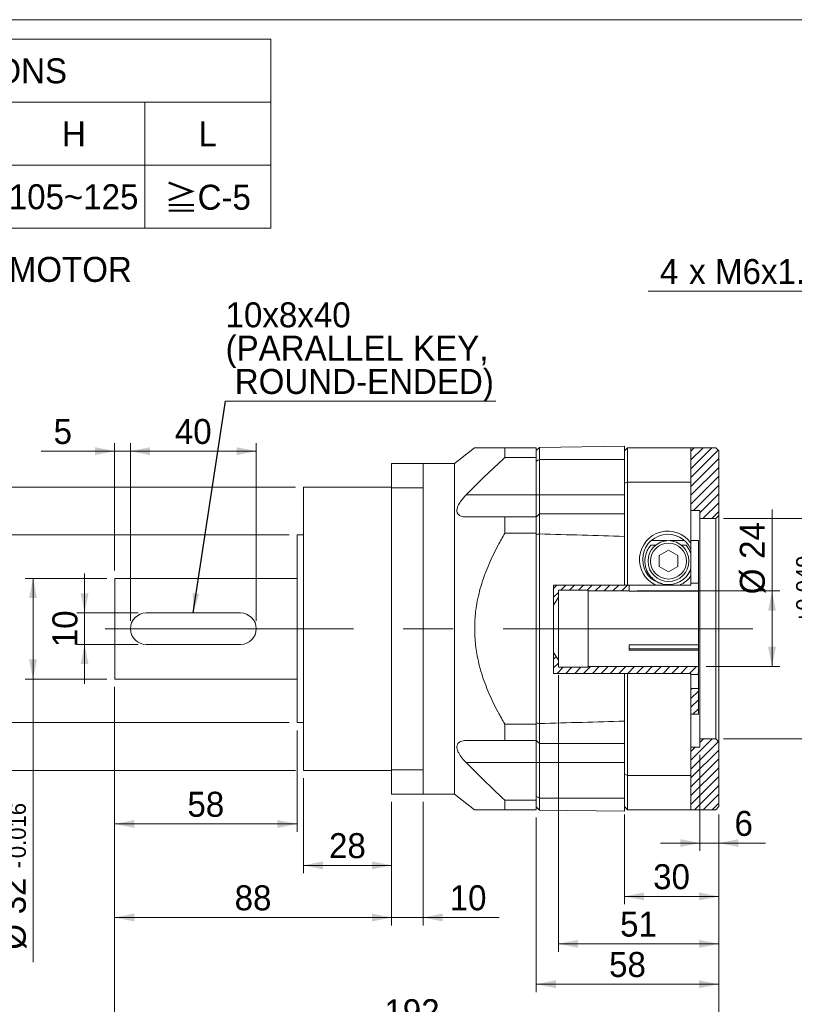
# Model space of a CAD drawing. Header units: millimetres. Extents: x 25 to 718, y 25 to 500.
# Tile 3 of 4: x 259 to 505, y 187 to 500. Entities that reach past the tile are written whole.
import ezdxf

# ---------------------------------------------------------------- set-up
doc = ezdxf.new("R2010")
doc.units = ezdxf.units.MM
doc.header["$LTSCALE"] = 2.5
doc.linetypes.add('CENTERX2', pattern=[20.32, 12.7, -2.54, 2.54, -2.54])
doc.styles.add('SLDTEXTSTYLE0', font='ARIAL.TTF', dxfattribs={"width": 0.948})
doc.styles.add('SLDTEXTSTYLE4', font='ARIAL.TTF', dxfattribs={"width": 0.948, "bigfont": 'bigfont'})
doc.styles.add('SLDTEXTSTYLE5', font='MINGLIU.TTC', dxfattribs={"bigfont": 'bigfont'})
doc.styles.get("Standard").update_dxf_attribs({"font": 'ARIAL.TTF'})
doc.dimstyles.new('SLDDIMSTYLE0', dxfattribs={"dimtxt": 7.704956, "dimasz": 6.25, "dimexe": 0, "dimexo": 0.0625, "dimgap": 1.926239, "dimtad": 1, "dimdec": 4, "dimrnd": 1e-09, "dimzin": 12, "dimdsep": 46, "dimtxsty": 'SLDTEXTSTYLE0', "dimsah": 1, "dimcen": 0.09, "dimadec": 0, "dimazin": 0, "dimtfac": 1, "dimtdec": 4, "dimtofl": 0, "dimtmove": 0, "dimatfit": 3, "dimfxl": 0, "dimtolj": 1, "dimtzin": 12, "dimarcsym": 0})
doc.dimstyles.new('SLDDIMSTYLE1', dxfattribs={"dimtxt": 7.704956, "dimasz": 6.25, "dimexe": 0, "dimexo": 0.0625, "dimgap": 1.926239, "dimtad": 1, "dimdec": 4, "dimrnd": 1e-09, "dimzin": 12, "dimdsep": 46, "dimtxsty": 'SLDTEXTSTYLE0', "dimsah": 1, "dimcen": 0.09, "dimadec": 0, "dimazin": 0, "dimtol": 1, "dimtm": 0.016, "dimtfac": 1, "dimtdec": 3, "dimtofl": 0, "dimtmove": 0, "dimatfit": 3, "dimfxl": 0, "dimtolj": 1, "dimarcsym": 0})
doc.dimstyles.new('SLDDIMSTYLE2', dxfattribs={"dimtxt": 7.704956, "dimasz": 6.25, "dimexe": 0, "dimexo": 0.0625, "dimgap": 1.926239, "dimtad": 1, "dimdec": 4, "dimrnd": 1e-09, "dimzin": 12, "dimdsep": 46, "dimtxsty": 'SLDTEXTSTYLE0', "dimsah": 1, "dimcen": 0.09, "dimadec": 0, "dimazin": 0, "dimtfac": 1, "dimtdec": 4, "dimtofl": 0, "dimtmove": 0, "dimatfit": 3, "dimfxl": 0, "dimtolj": 1, "dimtzin": 12, "dimarcsym": 0})
doc.dimstyles.new('SLDDIMSTYLE3', dxfattribs={"dimtxt": 7.704956, "dimasz": 6.25, "dimexe": 0, "dimexo": 0.0625, "dimgap": 1.926239, "dimtad": 1, "dimdec": 4, "dimrnd": 1e-09, "dimzin": 12, "dimdsep": 46, "dimtxsty": 'SLDTEXTSTYLE0', "dimsah": 1, "dimcen": 0.09, "dimadec": 0, "dimazin": 0, "dimtol": 1, "dimtp": -0.012, "dimtm": 0.034, "dimtfac": 1, "dimtdec": 3, "dimtofl": 0, "dimtmove": 0, "dimatfit": 3, "dimfxl": 0, "dimtolj": 1, "dimarcsym": 0})
doc.dimstyles.new('SLDDIMSTYLE4', dxfattribs={"dimtxt": 7.704956, "dimasz": 6.25, "dimexe": 0, "dimexo": 0.0625, "dimgap": 1.926239, "dimtad": 1, "dimdec": 3, "dimrnd": 1e-09, "dimzin": 12, "dimdsep": 46, "dimtxsty": 'SLDTEXTSTYLE0', "dimsah": 1, "dimcen": 0.09, "dimadec": 0, "dimazin": 0, "dimtol": 1, "dimtp": 0.049, "dimtm": -0.03, "dimtfac": 1, "dimtdec": 3, "dimtofl": 0, "dimtmove": 0, "dimatfit": 3, "dimfxl": 0, "dimtolj": 1, "dimtzin": 0, "dimarcsym": 0})
doc.dimstyles.new('SLDDIMSTYLE5', dxfattribs={"dimtxt": 0, "dimasz": 6.25, "dimexe": 0, "dimexo": 0.0625, "dimgap": 0, "dimtad": 0, "dimtih": 1, "dimtoh": 1, "dimdec": 0, "dimrnd": 1e-09, "dimzin": 0, "dimdsep": 46, "dimtxsty": 'Standard', "dimsah": 1, "dimcen": 0.09, "dimadec": 0, "dimazin": 0, "dimtfac": 6.25, "dimtdec": 0, "dimtofl": 0, "dimtmove": 0, "dimatfit": 3, "dimfxl": 0, "dimtolj": 1, "dimtzin": 0, "dimarcsym": 0})
doc.dimstyles.new('SLDDIMSTYLE9', dxfattribs={"dimtxt": 7.704956, "dimasz": 6.25, "dimexe": 0, "dimexo": 0.0625, "dimgap": 1.926239, "dimtad": 0, "dimtih": 1, "dimtoh": 1, "dimdec": 0, "dimrnd": 1e-09, "dimzin": 12, "dimdsep": 46, "dimtxsty": 'SLDTEXTSTYLE0', "dimsah": 1, "dimcen": 0.09, "dimadec": 0, "dimazin": 0, "dimtfac": 1, "dimtdec": 4, "dimtofl": 0, "dimtmove": 0, "dimatfit": 3, "dimfxl": 0, "dimtolj": 1, "dimtzin": 12, "dimarcsym": 0})

# ---------------------------------------------------------------- blocks, each defined once
blk = doc.blocks.new('SW_NOTE_1')
at = {"color": 0, "linetype": 'Continuous', "lineweight": 0, "char_height": 7.9375, "attachment_point": 1}
for s, insert, style in [('\\M+181A6BUSHING WILL BE SUPPLIED WHEN THE MOTOR', (0, 10.23), 'SLDTEXTSTYLE4'), ('    SHAFT DIAMETER IS SMALLER THAN 24', (0, -0.35), 'SLDTEXTSTYLE0')]:
    blk.add_mtext(s, dxfattribs=dict(at, insert=insert, style=style))
blk = doc.blocks.new('SW_TABLEANNOTATION_0')
at = {"color": 0, "linetype": 'Continuous', "lineweight": 0}
for p, q in [((0, 0), (0, -60)), ((307.5, 0), (0, 0)), ((307.5, -60), (307.5, 0)), ((0, -20), (307.5, -20)), ((35, -20), (35, -60)), ((70, -20), (70, -60)), ((105, -20), (105, -60)), ((137.5, -20), (137.5, -60)), ((175, -20), (175, -60)), ((222.5, -20), (222.5, -60)), ((267.5, -20), (267.5, -60)), ((0, -40), (307.5, -40)), ((0, -60), (307.5, -60))]:
    blk.add_line(p, q, dxfattribs=at)
at = {"color": 0, "linetype": 'Continuous', "lineweight": 0, "attachment_point": 1}
for s, insert, char_height, style in [('COMPATIBLE MOTOR DIMENSIONS', (63.5, -6.04), 7.9375, 'SLDTEXTSTYLE0'), ('A', (13.97, -26.04), 7.94, 'SLDTEXTSTYLE0'), ('B', (48.97, -26.04), 7.94, 'SLDTEXTSTYLE0'), ('C', (83.68, -26.04), 7.94, 'SLDTEXTSTYLE0'), ('D', (117.43, -26.04), 7.94, 'SLDTEXTSTYLE0'), ('E', (152.72, -26.04), 7.94, 'SLDTEXTSTYLE0'), ('F', (195.52, -26.04), 7.94, 'SLDTEXTSTYLE0'), ('H', (241.18, -26.04), 7.94, 'SLDTEXTSTYLE0'), ('L', (284.56, -26.04), 7.94, 'SLDTEXTSTYLE0'), ('\\M+1818524', (6.33, -46.04), 7.937, 'SLDTEXTSTYLE4'), ('70', (46.62, -46.04), 7.937, 'SLDTEXTSTYLE0'), ('\\M+1818550', (76.33, -46.04), 7.937, 'SLDTEXTSTYLE4'), ('\\M+181855', (113.02, -46.04), 7.937, 'SLDTEXTSTYLE4'), ('90', (150.37, -46.04), 7.937, 'SLDTEXTSTYLE0'), ('6.1~8.0', (180.96, -46.04), 7.937, 'SLDTEXTSTYLE0'), ('105~125', (224.27, -46.04), 7.937, 'SLDTEXTSTYLE0'), ('\\M+18186', (273.68, -46.36), 7.937, 'SLDTEXTSTYLE5'), ('C-5', (284.27, -46.19), 7.937, 'SLDTEXTSTYLE0')]:
    blk.add_mtext(s, dxfattribs=dict(at, insert=insert, char_height=char_height, style=style))
blk = doc.blocks.new('*D7')
at = {"color": 7, "linetype": 'Continuous', "lineweight": 0}
for p, q in [((279.71, 311.53), (279.71, 324.03)), ((296.76, 311.53), (277.21, 311.53)), ((279.71, 311.53), (279.71, 301.53)), ((296.76, 301.53), (277.21, 301.53)), ((279.71, 301.53), (279.71, 289.03))]:
    blk.add_line(p, q, dxfattribs=at)
for points in [[(279.71, 311.53), (280.96, 317.78), (278.46, 317.78)], [(279.71, 301.53), (278.46, 295.28), (280.96, 295.28)]]:
    blk.add_solid(points, dxfattribs=at)
at = {"color": 7, "linetype": 'Continuous', "lineweight": 0, "insert": (269.47, 300.65), "char_height": 7.937, "attachment_point": 1, "rotation": 90, "style": 'SLDTEXTSTYLE0'}
blk.add_mtext('10', dxfattribs=at)
blk = doc.blocks.new('*D8')
at = {"color": 7, "linetype": 'Continuous', "lineweight": 0}
for p, q in [((286.76, 322.53), (260.81, 322.53)), ((263.31, 322.53), (263.31, 290.53)), ((286.76, 290.53), (260.81, 290.53)), ((263.31, 290.53), (263.31, 200.61))]:
    blk.add_line(p, q, dxfattribs=at)
for points in [[(263.31, 322.53), (262.06, 316.28), (264.56, 316.28)], [(263.31, 290.53), (264.56, 296.78), (262.06, 296.78)]]:
    blk.add_solid(points, dxfattribs=at)
at = {"color": 7, "linetype": 'Continuous', "lineweight": 0, "attachment_point": 1, "rotation": 90, "style": 'SLDTEXTSTYLE0'}
for s, insert, char_height in [('0.016', (255.74, 233.64), 5.292), ('0', (247.86, 233.64), 5.29), ('-', (255.74, 230.4), 5.29), ('32', (253.07, 215.81), 7.937), ('%%c', (253.07, 204.58), 7.937)]:
    blk.add_mtext(s, dxfattribs=dict(at, insert=insert, char_height=char_height))
blk = doc.blocks.new('*D9')
at = {"color": 7, "linetype": 'Continuous', "lineweight": 0}
for p, q in [((344.76, 336.33), (240.34, 336.33)), ((242.84, 336.33), (242.84, 276.73)), ((344.76, 276.73), (240.34, 276.73))]:
    blk.add_line(p, q, dxfattribs=at)
for points in [[(242.84, 336.33), (241.59, 330.08), (244.09, 330.08)], [(242.84, 276.73), (244.09, 282.98), (241.59, 282.98)]]:
    blk.add_solid(points, dxfattribs=at)
at = {"color": 7, "linetype": 'Continuous', "lineweight": 0, "char_height": 7.937, "attachment_point": 1, "rotation": 90, "style": 'SLDTEXTSTYLE0'}
for s, insert in [('59.6', (232.61, 301.86)), ('%%c', (232.61, 290.62))]:
    blk.add_mtext(s, dxfattribs=dict(at, insert=insert))
blk = doc.blocks.new('*D10')
at = {"color": 7, "linetype": 'Continuous', "lineweight": 0}
for p, q in [((346.76, 351.53), (225.32, 351.53)), ((227.82, 351.53), (227.82, 261.53)), ((346.76, 261.53), (225.32, 261.53))]:
    blk.add_line(p, q, dxfattribs=at)
for points in [[(227.82, 351.53), (226.57, 345.28), (229.07, 345.28)], [(227.82, 261.53), (229.07, 267.78), (226.57, 267.78)]]:
    blk.add_solid(points, dxfattribs=at)
at = {"color": 7, "linetype": 'Continuous', "lineweight": 0, "attachment_point": 1, "rotation": 90, "style": 'SLDTEXTSTYLE0'}
for s, insert, char_height in [('0.012', (212.38, 312.24), 5.292), ('0.034', (220.26, 312.24), 5.292), ('-', (212.38, 309.01), 5.29), ('-', (220.26, 309.01), 5.29), ('90', (217.59, 294.42), 7.937), ('%%c', (217.59, 283.18), 7.937)]:
    blk.add_mtext(s, dxfattribs=dict(at, insert=insert, char_height=char_height))
blk = doc.blocks.new('*D11')
at = {"color": 7, "linetype": 'Continuous', "lineweight": 0}
for p, q in [((294.26, 309.03), (294.26, 365.43)), ((294.26, 362.93), (334.26, 362.93)), ((334.26, 309.03), (334.26, 365.43))]:
    blk.add_line(p, q, dxfattribs=at)
for points in [[(294.26, 362.93), (300.51, 361.68), (300.51, 364.18)], [(334.26, 362.93), (328.01, 364.18), (328.01, 361.68)]]:
    blk.add_solid(points, dxfattribs=at)
at = {"color": 7, "linetype": 'Continuous', "lineweight": 0, "insert": (308.39, 373.16), "char_height": 7.937, "attachment_point": 1, "style": 'SLDTEXTSTYLE0'}
blk.add_mtext('40', dxfattribs=at)
blk = doc.blocks.new('*D12')
at = {"color": 7, "linetype": 'Continuous', "lineweight": 0}
for p, q in [((289.26, 288.03), (289.26, 242)), ((347.26, 274.23), (347.26, 242)), ((289.26, 244.5), (347.26, 244.5))]:
    blk.add_line(p, q, dxfattribs=at)
for points in [[(289.26, 244.5), (295.51, 243.25), (295.51, 245.75)], [(347.26, 244.5), (341.01, 245.75), (341.01, 243.25)]]:
    blk.add_solid(points, dxfattribs=at)
at = {"color": 7, "linetype": 'Continuous', "lineweight": 0, "insert": (312.39, 254.73), "char_height": 7.937, "attachment_point": 1, "style": 'SLDTEXTSTYLE0'}
blk.add_mtext('58', dxfattribs=at)
blk = doc.blocks.new('*D13')
at = {"color": 7, "linetype": 'Continuous', "lineweight": 0}
for p, q in [((289.26, 288.03), (289.26, 212.29)), ((377.26, 251.53), (377.26, 212.29)), ((289.26, 214.79), (377.26, 214.79))]:
    blk.add_line(p, q, dxfattribs=at)
for points in [[(289.26, 214.79), (295.51, 213.54), (295.51, 216.04)], [(377.26, 214.79), (371.01, 216.04), (371.01, 213.54)]]:
    blk.add_solid(points, dxfattribs=at)
at = {"color": 7, "linetype": 'Continuous', "lineweight": 0, "insert": (327.39, 225.02), "char_height": 7.937, "attachment_point": 1, "style": 'SLDTEXTSTYLE0'}
blk.add_mtext('88', dxfattribs=at)
blk = doc.blocks.new('*D14')
at = {"color": 7, "linetype": 'Continuous', "lineweight": 0}
for p, q in [((349.26, 259.03), (349.26, 228.86)), ((377.26, 251.53), (377.26, 228.86)), ((349.26, 231.36), (377.26, 231.36))]:
    blk.add_line(p, q, dxfattribs=at)
for points in [[(349.26, 231.36), (355.51, 230.11), (355.51, 232.61)], [(377.26, 231.36), (371.01, 232.61), (371.01, 230.11)]]:
    blk.add_solid(points, dxfattribs=at)
at = {"color": 7, "linetype": 'Continuous', "lineweight": 0, "insert": (357.39, 241.59), "char_height": 7.937, "attachment_point": 1, "style": 'SLDTEXTSTYLE0'}
blk.add_mtext('28', dxfattribs=at)
blk = doc.blocks.new('*D15')
at = {"color": 7, "linetype": 'Continuous', "lineweight": 0}
for p, q in [((377.26, 251.53), (377.26, 212.29)), ((387.26, 251.53), (387.26, 212.29)), ((377.26, 214.79), (364.76, 214.79)), ((377.26, 214.79), (387.26, 214.79)), ((387.26, 214.79), (411.46, 214.79))]:
    blk.add_line(p, q, dxfattribs=at)
for points in [[(377.26, 214.79), (371.01, 216.04), (371.01, 213.54)], [(387.26, 214.79), (393.51, 213.54), (393.51, 216.04)]]:
    blk.add_solid(points, dxfattribs=at)
at = {"color": 7, "linetype": 'Continuous', "lineweight": 0, "insert": (395.74, 225.02), "char_height": 7.937, "attachment_point": 1, "style": 'SLDTEXTSTYLE0'}
blk.add_mtext('10', dxfattribs=at)
blk = doc.blocks.new('*D16')
at = {"color": 7, "linetype": 'Continuous', "lineweight": 0}
for p, q in [((498.17, 318.53), (498.17, 344.43)), ((455.26, 318.53), (500.67, 318.53)), ((498.17, 318.53), (498.17, 294.53)), ((477.26, 294.53), (500.67, 294.53))]:
    blk.add_line(p, q, dxfattribs=at)
for points in [[(498.17, 318.53), (496.92, 312.28), (499.42, 312.28)], [(498.17, 294.53), (499.42, 300.78), (496.92, 300.78)]]:
    blk.add_solid(points, dxfattribs=at)
at = {"color": 7, "linetype": 'Continuous', "lineweight": 0, "char_height": 7.937, "attachment_point": 1, "rotation": 90, "style": 'SLDTEXTSTYLE0'}
for s, insert in [('24', (487.94, 328.71)), ('%%c', (487.94, 317.47))]:
    blk.add_mtext(s, dxfattribs=dict(at, insert=insert))
blk = doc.blocks.new('*D17')
at = {"color": 7, "linetype": 'Continuous', "lineweight": 0}
for p, q in [((482.76, 341.53), (523.76, 341.53)), ((521.26, 341.53), (521.26, 271.53)), ((482.76, 271.53), (523.76, 271.53))]:
    blk.add_line(p, q, dxfattribs=at)
for points in [[(521.26, 341.53), (520.01, 335.28), (522.51, 335.28)], [(521.26, 271.53), (522.51, 277.78), (520.01, 277.78)]]:
    blk.add_solid(points, dxfattribs=at)
at = {"color": 7, "linetype": 'Continuous', "lineweight": 0, "attachment_point": 1, "rotation": 90, "style": 'SLDTEXTSTYLE0'}
for s, insert, char_height in [('0.049', (505.82, 312.24), 5.292), ('0.030', (513.7, 312.24), 5.292), ('+', (505.82, 308.13), 5.29), ('+', (513.7, 308.13), 5.29), ('70', (511.03, 294.42), 7.937), ('%%c', (511.03, 283.18), 7.937)]:
    blk.add_mtext(s, dxfattribs=dict(at, insert=insert, char_height=char_height))
blk = doc.blocks.new('*D18')
at = {"color": 7, "linetype": 'Continuous', "lineweight": 0}
for p, q in [((451.26, 247.53), (451.26, 219)), ((481.26, 247.53), (481.26, 219)), ((481.26, 221.5), (451.26, 221.5))]:
    blk.add_line(p, q, dxfattribs=at)
for points in [[(451.26, 221.5), (457.51, 220.25), (457.51, 222.75)], [(481.26, 221.5), (475.01, 222.75), (475.01, 220.25)]]:
    blk.add_solid(points, dxfattribs=at)
at = {"color": 7, "linetype": 'Continuous', "lineweight": 0, "insert": (460.39, 231.73), "char_height": 7.937, "attachment_point": 1, "style": 'SLDTEXTSTYLE0'}
blk.add_mtext('30', dxfattribs=at)
blk = doc.blocks.new('*D19')
at = {"color": 7, "linetype": 'Continuous', "lineweight": 0}
for p, q in [((430.26, 291.78), (430.26, 203.93)), ((481.26, 247.53), (481.26, 203.93)), ((481.26, 206.43), (430.26, 206.43))]:
    blk.add_line(p, q, dxfattribs=at)
for points in [[(430.26, 206.43), (436.51, 205.18), (436.51, 207.68)], [(481.26, 206.43), (475.01, 207.68), (475.01, 205.18)]]:
    blk.add_solid(points, dxfattribs=at)
at = {"color": 7, "linetype": 'Continuous', "lineweight": 0, "insert": (449.89, 216.67), "char_height": 7.937, "attachment_point": 1, "style": 'SLDTEXTSTYLE0'}
blk.add_mtext('51', dxfattribs=at)
blk = doc.blocks.new('*D20')
at = {"color": 7, "linetype": 'Continuous', "lineweight": 0}
for p, q in [((481.26, 247.53), (481.26, 191.11)), ((423.26, 246.53), (423.26, 191.11)), ((481.26, 193.61), (423.26, 193.61))]:
    blk.add_line(p, q, dxfattribs=at)
for points in [[(423.26, 193.61), (429.51, 192.36), (429.51, 194.86)], [(481.26, 193.61), (475.01, 194.86), (475.01, 192.36)]]:
    blk.add_solid(points, dxfattribs=at)
at = {"color": 7, "linetype": 'Continuous', "lineweight": 0, "insert": (446.39, 203.84), "char_height": 7.937, "attachment_point": 1, "style": 'SLDTEXTSTYLE0'}
blk.add_mtext('58', dxfattribs=at)
blk = doc.blocks.new('*D21')
at = {"color": 7, "linetype": 'Continuous', "lineweight": 0}
for p, q in [((289.26, 288.03), (289.26, 176.11)), ((481.26, 247.53), (481.26, 176.11)), ((481.26, 178.61), (289.26, 178.61))]:
    blk.add_line(p, q, dxfattribs=at)
for points in [[(289.26, 178.61), (295.51, 177.36), (295.51, 179.86)], [(481.26, 178.61), (475.01, 179.86), (475.01, 177.36)]]:
    blk.add_solid(points, dxfattribs=at)
at = {"color": 7, "linetype": 'Continuous', "lineweight": 0, "insert": (375, 188.84), "char_height": 7.937, "attachment_point": 1, "style": 'SLDTEXTSTYLE0'}
blk.add_mtext('192', dxfattribs=at)
blk = doc.blocks.new('*D22')
at = {"color": 7, "linetype": 'Continuous', "lineweight": 0}
for p, q in [((475.26, 266.43), (475.26, 235.94)), ((481.26, 247.53), (481.26, 235.94)), ((475.26, 238.44), (462.76, 238.44)), ((475.26, 238.44), (481.26, 238.44)), ((481.26, 238.44), (496.08, 238.44))]:
    blk.add_line(p, q, dxfattribs=at)
for points in [[(475.26, 238.44), (469.01, 239.69), (469.01, 237.19)], [(481.26, 238.44), (487.51, 237.19), (487.51, 239.69)]]:
    blk.add_solid(points, dxfattribs=at)
at = {"color": 7, "linetype": 'Continuous', "lineweight": 0, "insert": (486.24, 248.67), "char_height": 7.94, "attachment_point": 1, "style": 'SLDTEXTSTYLE0'}
blk.add_mtext('6', dxfattribs=at)
blk = doc.blocks.new('*D23')
at = {"color": 7, "linetype": 'Continuous', "lineweight": 0}
for p, q in [((289.26, 362.93), (265.88, 362.93)), ((289.26, 325.03), (289.26, 365.43)), ((289.26, 362.93), (294.26, 362.93)), ((294.26, 309.03), (294.26, 365.43)), ((294.26, 362.93), (306.76, 362.93))]:
    blk.add_line(p, q, dxfattribs=at)
for points in [[(289.26, 362.93), (283.01, 364.18), (283.01, 361.68)], [(294.26, 362.93), (300.51, 361.68), (300.51, 364.18)]]:
    blk.add_solid(points, dxfattribs=at)
at = {"color": 7, "linetype": 'Continuous', "lineweight": 0, "insert": (269.85, 373.16), "char_height": 7.94, "attachment_point": 1, "style": 'SLDTEXTSTYLE0'}
blk.add_mtext('5', dxfattribs=at)
blk = doc.blocks.new('SW_NOTE_3')
at = {"color": 0, "linetype": 'Continuous', "lineweight": 0}
for p, q in [((0, 0), (85.84, 0)), ((85.84, 0), (0, 0)), ((0, 0), (85.84, 0)), ((85.84, 0), (0, 0)), ((0, 0), (85.84, 0)), ((85.84, 0), (0, 0))]:
    blk.add_line(p, q, dxfattribs=at)
at = {"color": 0, "linetype": 'Continuous', "lineweight": 0, "attachment_point": 1, "style": 'SLDTEXTSTYLE0'}
for s, insert, char_height in [('10x8x40', (0, 31.4), 7.937), ('(PARALLEL KEY,', (0, 20.82), 7.9375), (' ROUND-ENDED)', (0, 10.23), 7.9375)]:
    blk.add_mtext(s, dxfattribs=dict(at, insert=insert, char_height=char_height))
blk = doc.blocks.new('*D37')
at = {"color": 7, "linetype": 'Continuous', "lineweight": 0}
for p, q in [((590.27, 413.74), (458.76, 413.74)), ((610.04, 340.76), (590.27, 413.74))]:
    blk.add_line(p, q, dxfattribs=at)
blk.add_solid([(610.04, 340.76), (609.61, 347.12), (607.2, 346.47)], dxfattribs=at)
at = {"color": 7, "linetype": 'Continuous', "lineweight": 0, "attachment_point": 1, "style": 'SLDTEXTSTYLE0'}
for s, insert, char_height in [('4', (462.55, 423.97), 7.94), ('M6x1.0', (480.05, 423.97), 7.937), ('Px', (517.51, 423.97), 7.937), ('12', (529.85, 423.97), 7.937), (' (DEPTH)', (542.54, 423.97), 7.937), (' x ', (468.89, 423.97), 7.937)]:
    blk.add_mtext(s, dxfattribs=dict(at, insert=insert, char_height=char_height))

msp = doc.modelspace()

# ---------------------------------------------------------------- hatches: boundary and pattern name
at = {"linetype": 'Continuous', "lineweight": 0}
h = msp.add_hatch(dxfattribs=at)
h.set_pattern_fill('ANSI31', scale=0.625, style=0)
h.paths.add_polyline_path([(472.411319, 344.126627), (475.262772, 344.126627), (475.262772, 341.526627), (480.262772, 341.526627), (481.262772, 342.526627), (481.262772, 363.026627), (480.262772, 364.026627), (472.411319, 364.026627)], flags=0)
h = msp.add_hatch(dxfattribs=at)
h.set_pattern_fill('ANSI31', scale=0.625, style=0)
h.paths.add_polyline_path([(452.762772, 318.526627), (452.762772, 320.387781), (428.768643, 320.387781), (428.768643, 314.03998), (430.262772, 316.526627), (430.262772, 318.776627), (439.762772, 318.776627), (439.762772, 318.526627)], flags=0)
h = msp.add_hatch(dxfattribs=at)
h.set_pattern_fill('ANSI31', scale=0.625, style=0)
h.paths.add_polyline_path([(428.768643, 299.013274), (428.768643, 292.360375), (472.411319, 292.360375), (472.411319, 292.026627), (474.762772, 292.026627), (474.762772, 294.526627), (439.762772, 294.526627), (439.762772, 294.276627), (430.262772, 294.276627), (430.262772, 296.526627)], flags=0)
h = msp.add_hatch(dxfattribs=at)
h.set_pattern_fill('ANSI31', scale=0.625, style=0)
h.paths.add_polyline_path([(472.411319, 287.526627), (472.411319, 279.390093), (474.762772, 279.390093), (474.762772, 287.526627)], flags=0)
h = msp.add_hatch(dxfattribs=at)
h.set_pattern_fill('ANSI31', scale=0.625, style=0)
h.paths.add_polyline_path([(475.262772, 268.926627), (472.411319, 268.926627), (472.411319, 249.026627), (480.262772, 249.026627), (481.262772, 250.026627), (481.262772, 270.526627), (480.262772, 271.526627), (475.262772, 271.526627)], flags=0)

# ---------------------------------------------------------------- linework, layer by layer
at = {"color": 7, "linetype": 'Continuous', "lineweight": 0}
msp.add_line((25, 500), (717.5, 500), dxfattribs=at)
at = {"color": 7, "linetype": 'Continuous', "lineweight": 15}
for p, q in [((403.662771, 364.026628), (397.26277, 359.026625)), ((413.262773, 364.026628), (413.262773, 360.976144)), ((413.262773, 364.026628), (423.262771, 364.026628)), ((424.262661, 364.126041), (423.262771, 363.096035)), ((423.262771, 364.026628), (423.262771, 360.976144)), ((424.262661, 364.126041), (424.262771, 364.126045)), ((424.262771, 364.126045), (451.262772, 364.526625)), ((424.262771, 364.126045), (424.262771, 360.310919)), ((451.262772, 364.526625), (451.262772, 363.026626)), ((452.262772, 364.026628), (451.262772, 363.026626)), ((451.262772, 352.751619), (451.262772, 363.026626)), ((452.262772, 364.026628), (452.262772, 353.107202)), ((452.262772, 364.026628), (472.411319, 364.026628)), ((472.411319, 353.107202), (472.411319, 364.026628)), ((472.411319, 364.026628), (480.262771, 364.026628)), ((481.262771, 363.026626), (480.262771, 364.026628)), ((481.262771, 363.026626), (481.262771, 342.526625)), ((423.262771, 360.976144), (413.262773, 360.976144)), ((423.262771, 349.026627), (423.262771, 360.976144)), ((423.262771, 349.026627), (423.262771, 359.778389)), ((424.262771, 360.310919), (424.262771, 349.026627)), ((424.262771, 360.310919), (451.262772, 360.310919)), ((377.262771, 359.026625), (377.262771, 351.301062)), ((377.262771, 359.026625), (387.262769, 359.026625)), ((397.26277, 359.026625), (387.262769, 359.026625)), ((387.262769, 359.026625), (387.262769, 351.301062)), ((397.26277, 359.026625), (397.26277, 254.026628)), ((377.262771, 351.526628), (349.262774, 351.526628)), ((349.262774, 351.526628), (349.262774, 261.526625)), ((387.262769, 351.301062), (377.262771, 351.301062)), ((377.262771, 261.752191), (377.262771, 351.301062)), ((387.262769, 306.526627), (387.262769, 351.301062)), ((452.262772, 353.107202), (451.262772, 352.751619)), ((451.262772, 338.663056), (451.262772, 352.751619)), ((452.262772, 353.107202), (472.411319, 353.107202)), ((452.262772, 353.107202), (452.262772, 320.387782)), ((472.411319, 333.722669), (472.411319, 353.107202)), ((400.944035, 349.026627), (423.262771, 349.026627)), ((424.262771, 349.026627), (423.262771, 349.026627)), ((423.262771, 342.026628), (423.262771, 349.026627)), ((424.262771, 349.026627), (424.262771, 343.026626)), ((424.262771, 349.026627), (451.262772, 349.026627)), ((472.411319, 344.126626), (475.262772, 344.126626)), ((475.262772, 344.126626), (475.262772, 341.526627)), ((413.262773, 342.026628), (413.262773, 336.837516)), ((413.262773, 342.026628), (423.262771, 342.026628)), ((423.262771, 342.026628), (423.262771, 336.837516)), ((424.262771, 343.026626), (424.262771, 336.648165)), ((424.262771, 343.026626), (451.262772, 343.026626)), ((475.262772, 341.526627), (480.262771, 341.526627)), ((475.262772, 271.526626), (475.262772, 341.526627)), ((480.262771, 341.526627), (481.262771, 342.526625)), ((480.262771, 271.526626), (480.262771, 341.526627)), ((481.262771, 342.526625), (481.262771, 270.526628)), ((451.262772, 338.663056), (451.262772, 335.869429)), ((349.262774, 336.326626), (347.26277, 336.326626)), ((347.26277, 336.326626), (347.26277, 276.726627)), ((423.262771, 336.837516), (413.262773, 336.837516)), ((423.262771, 276.215737), (423.262771, 336.837516)), ((424.262771, 336.648165), (424.262661, 336.647931)), ((424.262661, 336.647931), (424.262661, 276.405323)), ((451.262772, 320.387782), (451.262772, 335.869429)), ((459.685288, 333.040773), (461.126551, 333.040773)), ((459.751083, 334.508763), (464.781214, 334.508763)), ((465.744329, 334.508763), (470.374461, 334.508763)), ((469.398994, 333.040773), (470.840256, 333.040773)), ((472.411319, 334.508763), (474.762771, 334.508763)), ((472.411319, 333.722669), (472.411319, 331.688724)), ((472.411319, 330.295607), (472.411319, 331.549007)), ((474.762771, 321.002127), (474.762771, 334.508763)), ((465.262772, 331.490728), (462.262772, 329.758677)), ((462.262772, 329.758677), (462.262772, 326.294576)), ((468.262773, 329.758677), (465.262772, 331.490728)), ((468.262773, 326.294576), (468.262773, 329.758677)), ((472.411319, 325.757646), (472.411319, 330.295607)), ((462.262772, 326.294576), (465.262772, 324.562525)), ((465.262772, 324.562525), (468.262773, 326.294576)), ((472.411319, 325.619771), (472.411319, 325.757646)), ((472.411319, 325.364529), (472.411319, 323.330584)), ((347.26277, 322.526627), (289.262771, 322.526627)), ((289.262771, 322.526627), (289.262771, 290.526626)), ((472.411319, 320.387782), (472.411319, 323.330584)), ((428.768644, 320.387782), (451.262772, 320.387782)), ((428.768644, 292.360375), (428.768644, 320.387782)), ((452.262772, 320.387782), (451.262772, 320.387782)), ((452.262772, 320.387782), (461.221002, 320.387782)), ((452.762772, 318.526627), (452.762772, 320.387782)), ((468.904541, 320.387782), (472.411319, 320.387782)), ((472.411319, 321.002127), (474.762771, 321.002127)), ((472.411319, 320.992103), (474.762771, 320.992103)), ((474.762771, 320.992103), (474.762771, 321.002127)), ((474.762771, 320.992103), (474.762771, 318.484888)), ((430.262772, 316.526626), (428.768644, 314.03998)), ((439.762772, 318.776626), (430.262772, 318.776626)), ((430.262772, 318.776626), (430.262772, 316.526626)), ((430.262772, 296.526627), (430.262772, 316.526626)), ((439.762772, 318.526627), (439.762772, 318.776626)), ((439.762772, 294.526627), (439.762772, 318.526627)), ((452.762772, 318.526627), (439.762772, 318.526627)), ((452.762772, 318.484888), (452.762772, 318.526627)), ((452.762772, 318.484888), (474.762771, 318.484888)), ((474.762771, 301.413522), (474.762771, 318.484888)), ((299.262777, 311.526627), (329.26277, 311.526627)), ((387.262769, 261.752191), (387.262769, 306.526627)), ((329.26277, 301.526627), (299.262777, 301.526627)), ((452.762772, 301.413522), (474.762771, 301.413522)), ((452.762772, 299.681471), (452.762772, 301.413522)), ((474.762771, 301.413522), (474.762771, 300.159914)), ((428.768644, 299.013274), (430.262772, 296.526627)), ((452.762772, 300.159914), (474.762771, 300.159914)), ((452.762772, 299.681471), (474.762771, 299.681471)), ((474.762771, 299.681471), (474.762771, 300.159914)), ((474.762771, 294.526627), (474.762771, 299.681471)), ((430.262772, 296.526627), (430.262772, 294.276627)), ((430.262772, 294.276627), (439.762772, 294.276627)), ((439.762772, 294.276627), (439.762772, 294.526627)), ((439.762772, 294.526627), (474.762771, 294.526627)), ((474.762771, 294.526627), (474.762771, 292.026627)), ((451.262772, 292.360375), (428.768644, 292.360375)), ((451.262772, 292.360375), (452.262772, 292.360375)), ((451.262772, 277.183824), (451.262772, 292.360375)), ((452.262772, 292.360375), (452.262772, 259.946051)), ((472.411319, 292.360375), (452.262772, 292.360375)), ((472.411319, 259.946051), (472.411319, 292.360375)), ((474.762771, 292.026627), (472.411319, 292.026627)), ((474.762771, 287.526627), (474.762771, 292.026627)), ((289.262771, 290.526626), (347.26277, 290.526626)), ((472.411319, 287.526627), (474.762771, 287.526627)), ((474.762771, 287.526627), (474.762771, 279.390094)), ((474.762771, 279.390094), (472.411319, 279.390094)), ((347.26277, 276.726627), (349.262774, 276.726627)), ((413.262773, 276.215737), (413.262773, 271.026625)), ((413.262773, 276.215737), (423.262771, 276.215737)), ((423.262771, 276.215737), (423.262771, 271.026625)), ((424.262661, 276.405323), (424.262771, 276.405088)), ((424.262771, 276.405088), (424.262771, 270.026627)), ((451.262772, 277.183824), (451.262772, 274.390198)), ((451.262772, 260.301634), (451.262772, 274.390198)), ((423.262771, 271.026625), (413.262773, 271.026625)), ((423.262771, 264.026626), (423.262771, 271.026625)), ((424.262771, 270.026627), (451.262772, 270.026627)), ((424.262771, 270.026627), (424.262771, 264.026626)), ((480.262771, 271.526626), (475.262772, 271.526626)), ((475.262772, 271.526626), (475.262772, 268.926627)), ((481.262771, 270.526628), (480.262771, 271.526626)), ((481.262771, 270.526628), (481.262771, 250.026628)), ((475.262772, 268.926627), (472.411319, 268.926627)), ((400.944035, 264.026626), (423.262771, 264.026626)), ((424.262771, 264.026626), (423.262771, 264.026626)), ((423.262771, 253.274865), (423.262771, 264.026626)), ((423.262771, 252.077109), (423.262771, 264.026626)), ((424.262771, 264.026626), (451.262772, 264.026626)), ((424.262771, 264.026626), (424.262771, 252.742334)), ((349.262774, 261.526625), (377.262771, 261.526625)), ((377.262771, 261.752191), (387.262769, 261.752191)), ((377.262771, 261.752191), (377.262771, 254.026628)), ((387.262769, 261.752191), (387.262769, 254.026628)), ((452.262772, 259.946051), (451.262772, 260.301634)), ((451.262772, 250.026628), (451.262772, 260.301634)), ((452.262772, 259.946051), (472.411319, 259.946051)), ((452.262772, 259.946051), (452.262772, 249.026626)), ((472.411319, 249.026626), (472.411319, 259.946051)), ((387.262769, 254.026628), (377.262771, 254.026628)), ((387.262769, 254.026628), (397.26277, 254.026628)), ((397.26277, 254.026628), (403.662771, 249.026626)), ((413.262773, 252.077109), (413.262773, 249.026626)), ((413.262773, 252.077109), (423.262771, 252.077109)), ((423.262771, 252.077109), (423.262771, 249.026626)), ((424.262771, 252.742334), (451.262772, 252.742334)), ((424.262771, 252.742334), (424.262771, 248.927209)), ((423.262771, 249.026626), (413.262773, 249.026626)), ((424.262661, 248.927213), (423.262771, 249.957218)), ((424.262771, 248.927209), (424.262661, 248.927213)), ((451.262772, 248.526628), (424.262771, 248.927209)), ((452.262772, 249.026626), (451.262772, 250.026628)), ((451.262772, 250.026628), (451.262772, 248.526628)), ((452.262772, 249.026626), (472.411319, 249.026626)), ((480.262771, 249.026626), (472.411319, 249.026626)), ((480.262771, 249.026626), (481.262771, 250.026628))]:
    msp.add_line(p, q, dxfattribs=at)
at = {"color": 7, "linetype": 'CENTERX2', "lineweight": 0, "ltscale": 2.5}
msp.add_line((492.114323, 306.526627), (286.262772, 306.526627), dxfattribs=at)
at = {"color": 7, "linetype": 'Continuous', "lineweight": 15}
for radius in [6.5, 5.7]:
    msp.add_circle((465.262772, 328.026627), radius, dxfattribs=at)
for centre, radius, start, end in [((465.062772, 328.526627), 9, 35.26353065, 244.73133605), ((465.062772, 328.526627), 8, 23.28232017, 336.71767983), ((465.062772, 328.526627), 9, 295.26866395, 324.73646935), ((299.262772, 306.526627), 5, 90, 270), ((329.262772, 306.526627), 5, 270, 90)]:
    msp.add_arc(centre, radius, start, end, dxfattribs=at)
for centre, major_axis, ratio, start_param, end_param in [((516.918868, 306.526627), (153.046393, 0), 0.2472781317, 2.2210804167, 2.2293148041), ((-3458.044775, 306.526627), (4381.120527, 0), 0.0148363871, 0.4683647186, 0.4818375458), ((516.918868, 306.526627), (153.046393, 0), 0.2472781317, 4.053870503, 4.0621048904), ((-3458.044775, 306.526627), (4381.120527, 0), 0.0148363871, 5.8013477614, 5.8148205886)]:
    msp.add_ellipse(centre, major_axis=major_axis, ratio=ratio, start_param=start_param, end_param=end_param, dxfattribs=at)
for points, knots in [([(403.665792, 364.026628), (403.699032, 364.026628), (403.766084, 364.026628), (404.354313, 364.026628), (405.37808, 364.026628), (406.910703, 364.026628), (408.832982, 364.026628), (410.969251, 364.026628), (412.536437, 364.026628), (413.262773, 364.026628)], [0, 0, 0, 0, 0.1235322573, 0.2491933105, 0.4010287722, 0.5529159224, 0.7090035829, 0.8651334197, 1, 1, 1, 1]), ([(413.262773, 360.976144), (411.146012, 358.988248), (406.975334, 355.071477), (402.93417, 351.021233), (400.944035, 349.026627)], [0, 0, 0, 0, 0.50753418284, 1, 1, 1, 1]), ([(400.944035, 349.026627), (400.622152, 348.686807), (399.979035, 348.007853), (399.067006, 346.825139), (398.338325, 345.573743), (397.979285, 344.336655), (398.079127, 343.36883), (398.639496, 342.565577), (399.628245, 342.099071), (400.531808, 342.049324), (400.944035, 342.026628)], [0, 0, 0, 0, 0.1102555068, 0.2202885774, 0.3562172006, 0.468949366, 0.5820621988, 0.6885706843, 0.8579185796, 1, 1, 1, 1]), ([(400.944035, 342.026628), (402.93417, 342.026628), (406.975334, 342.026628), (411.146012, 342.026628), (413.262773, 342.026628)], [0, 0, 0, 0, 0.49246581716, 1, 1, 1, 1]), ([(413.262773, 336.837516), (412.536618, 335.585763), (410.704934, 332.428285), (408.147948, 327.149807), (405.816189, 320.95741), (404.317649, 314.951389), (403.65355, 309.23851), (403.647421, 303.917656), (404.299368, 298.197606), (405.790006, 292.177521), (408.120345, 285.965969), (410.685614, 280.659641), (412.528283, 277.482249), (413.262773, 276.215737)], [0, 0, 0, 0, 0.0674547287, 0.1701507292, 0.2730149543, 0.3754455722, 0.4578577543, 0.5405464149, 0.6229578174, 0.7256545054, 0.8287902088, 0.9317555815, 1, 1, 1, 1]), ([(463.226983, 320.868096), (462.709755, 321.027569), (461.48168, 321.406211), (459.90634, 322.653956), (458.77139, 324.135229), (458.134734, 325.572787), (457.77966, 327.009227), (457.722807, 328.525294), (458.020377, 330.216571), (458.69554, 331.8089), (459.355216, 332.629955), (459.685288, 333.040773)], [0, 0, 0, 0, 0.0736530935, 0.1748777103, 0.2845659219, 0.3646105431, 0.4447709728, 0.5600580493, 0.675560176, 0.837665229, 1, 1, 1, 1]), ([(470.840256, 333.040774), (471.148789, 332.697577), (471.449692, 332.298949), (471.988883, 331.386709), (472.227986, 330.873208), (472.411319, 330.295607)], [0, 0, 0, 0, 0.5, 0.5, 1, 1, 1, 1]), ([(472.411319, 325.757646), (472.263666, 325.330698), (472.058846, 324.738448), (471.672931, 324.163258), (471.565218, 324.002718)], [0, 0, 0, 0, 0.720891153, 1, 1, 1, 1]), ([(468.904541, 320.387782), (468.388847, 320.387782), (467.344473, 320.387782), (465.734153, 320.387782), (464.138532, 320.387782), (462.636715, 320.387782), (461.686598, 320.387782), (461.221002, 320.387782)], [0, 0, 0, 0, 0.2091643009, 0.4235953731, 0.6140332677, 0.8108605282, 1, 1, 1, 1]), ([(400.944035, 271.026625), (400.622152, 271.013051), (399.979035, 270.985931), (399.067006, 270.712237), (398.338325, 270.178215), (397.979285, 269.291416), (398.079127, 268.226435), (398.639496, 266.87443), (399.628245, 265.431252), (400.531808, 264.466685), (400.944035, 264.026626)], [0, 0, 0, 0, 0.1102555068, 0.2202885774, 0.3562172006, 0.468949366, 0.5820621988, 0.6885706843, 0.8579185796, 1, 1, 1, 1]), ([(413.262773, 271.026625), (411.146012, 271.026625), (406.975334, 271.026625), (402.93417, 271.026625), (400.944035, 271.026625)], [0, 0, 0, 0, 0.50753418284, 1, 1, 1, 1]), ([(400.944035, 264.026626), (404.851524, 260.157563), (408.917235, 256.131834), (413.099996, 252.228993), (413.262773, 252.077109)], [0, 0, 0, 0, 0.9610837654, 1, 1, 1, 1]), ([(413.262773, 249.026626), (412.536387, 249.026626), (410.990213, 249.026626), (408.888686, 249.026626), (406.968993, 249.026626), (405.412844, 249.026626), (404.354491, 249.026626), (403.819483, 249.026626), (403.609117, 249.026626), (403.667713, 249.026626), (403.670162, 249.026626)], [0, 0, 0, 0, 0.1348839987, 0.2871119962, 0.4393021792, 0.5951301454, 0.7509009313, 0.8727982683, 0.9946846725, 1, 1, 1, 1])]:
    msp.add_open_spline(points, degree=3, knots=knots, dxfattribs=at)
for points in [[(424.262772, 360.310918), (423.929234, 360.134178), (423.595898, 359.956674), (423.262772, 359.778387)], [(424.262772, 343.026627), (423.929234, 342.693089), (423.595898, 342.359753), (423.262772, 342.026627)], [(424.262772, 270.026627), (423.929234, 270.360165), (423.595898, 270.693501), (423.262772, 271.026627)], [(424.262772, 252.742335), (423.929234, 252.919075), (423.595898, 253.096579), (423.262772, 253.274866)]]:
    msp.add_open_spline(points, degree=3, dxfattribs=at)

# ---------------------------------------------------------------- block references
at = {"color": 7, "linetype": 'Continuous', "lineweight": 0}
for name, p in [('SW_TABLEANNOTATION_0', (31.342722, 493.767601)), ('SW_NOTE_1', (36.25, 414.416667)), ('SW_NOTE_3', (324.515713, 378.815531))]:
    msp.add_blockref(name, p, dxfattribs=at)

# ---------------------------------------------------------------- dimensions: what is measured, and where the dimension line sits
dim = msp.add_diameter_dim_2p(p1=(611.081831, 336.898588), p2=(610.036211, 340.759505), text='<> x M6x1.0Px12 (DEPTH)\\P', dimstyle='SLDDIMSTYLE9', override={"dimpost": '<>'}, dxfattribs=at)
dim.commit()
dim.dimension.update_dxf_attribs({"geometry": '*D37', "text_midpoint": (523.576702, 419.658825), "dimtype": 163})
for base, p1, p2, dimstyle, picture, middle in [((294.262772, 362.92898), (289.262772, 322.526627), (294.262772, 306.526627), 'SLDDIMSTYLE0', '*D23', (272.785842, 362.92898)), ((334.262772, 362.92898), (294.262772, 306.526627), (334.262772, 306.526627), 'SLDDIMSTYLE2', '*D11', (314.262772, 362.92898))]:
    dim = msp.add_linear_dim(base=base, p1=p1, p2=p2, dimstyle=dimstyle, dxfattribs=at)
    dim.commit()
    dim.dimension.update_dxf_attribs({"geometry": picture, "text_midpoint": middle, "dimtype": 160})
for base, p1, p2, dimstyle, picture, middle in [((227.821522, 261.526627), (349.262772, 351.526627), (349.262772, 261.526627), 'SLDDIMSTYLE3', '*D10', (227.821522, 306.526627)), ((498.170822, 294.526627), (452.762772, 318.526627), (474.762772, 294.526627), 'SLDDIMSTYLE2', '*D16', (498.170822, 328.963098)), ((521.262772, 271.526627), (480.262772, 341.526627), (480.262772, 271.526627), 'SLDDIMSTYLE4', '*D17', (521.262772, 306.526627)), ((242.841461, 276.726627), (347.262772, 336.326627), (347.262772, 276.726627), 'SLDDIMSTYLE2', '*D9', (242.841461, 306.526627)), ((263.306067, 290.526627), (289.262772, 322.526627), (289.262772, 290.526627), 'SLDDIMSTYLE1', '*D8', (263.306067, 227.921095))]:
    dim = msp.add_linear_dim(base=base, p1=p1, p2=p2, angle=90, text='%%c<>', dimstyle=dimstyle, dxfattribs=at)
    dim.commit()
    dim.dimension.update_dxf_attribs({"geometry": picture, "text_midpoint": middle, "dimtype": 160})
for base, p1, p2, angle, dimstyle, picture, middle in [((279.705225, 301.526627), (299.262772, 311.526627), (299.262772, 301.526627), 90, 'SLDDIMSTYLE0', '*D7', (279.705225, 306.526627)), ((430.262772, 206.434131), (481.262772, 250.026627), (430.262772, 294.276627), 0, 'SLDDIMSTYLE2', '*D19', (455.762772, 206.434131)), ((347.262772, 244.495439), (289.262772, 290.526627), (347.262772, 276.726627), 0, 'SLDDIMSTYLE2', '*D12', (318.262772, 244.495439)), ((377.262772, 214.791137), (289.262772, 290.526627), (377.262772, 254.026627), 0, 'SLDDIMSTYLE2', '*D13', (333.262772, 214.791137)), ((289.262772, 178.60996), (481.262772, 250.026627), (289.262772, 290.526627), 0, 'SLDDIMSTYLE2', '*D21', (383.815495, 178.60996)), ((481.262772, 238.440975), (475.262772, 268.926627), (481.262772, 250.026627), 0, 'SLDDIMSTYLE0', '*D22', (489.17804, 238.440975)), ((377.262772, 231.35535), (349.262772, 261.526627), (377.262772, 254.026627), 0, 'SLDDIMSTYLE2', '*D14', (363.262772, 231.35535)), ((387.262772, 214.791137), (377.262772, 254.026627), (387.262772, 254.026627), 0, 'SLDDIMSTYLE0', '*D15', (401.618866, 214.791137)), ((423.262772, 193.60996), (481.262772, 250.026627), (423.262772, 249.026627), 0, 'SLDDIMSTYLE2', '*D20', (452.262772, 193.60996)), ((451.262772, 221.496812), (481.262772, 250.026627), (451.262772, 250.026627), 0, 'SLDDIMSTYLE2', '*D18', (466.262772, 221.496812))]:
    dim = msp.add_linear_dim(base=base, p1=p1, p2=p2, angle=angle, dimstyle=dimstyle, dxfattribs=at)
    dim.commit()
    dim.dimension.update_dxf_attribs({"geometry": picture, "text_midpoint": middle, "dimtype": 160})

# ---------------------------------------------------------------- leaders
msp.add_leader([(314.15656, 311.526627), (324.515713, 378.815531)], dimstyle='SLDDIMSTYLE5', dxfattribs=at)

doc.saveas('drawing.dxf')
